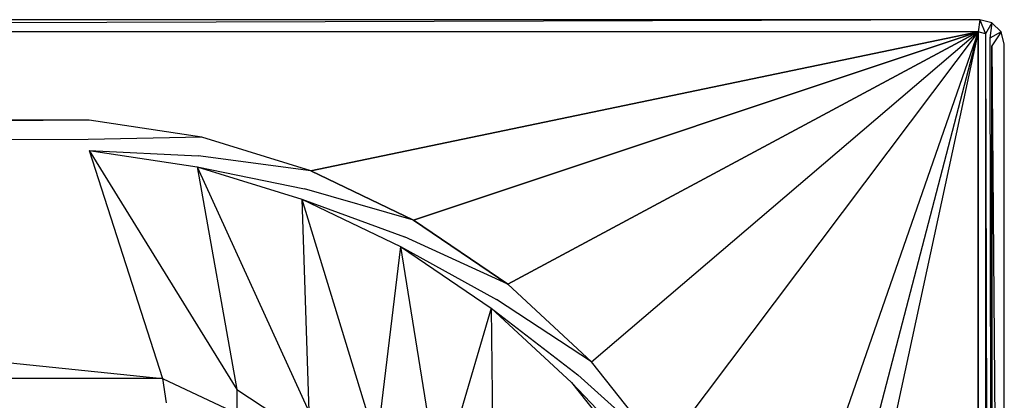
# Model space of a CAD drawing. Extents: x 0 to 1.6, y -0.7 to 0.
# Tile 12 of 12: x 1.2 to 1.6, y -0.15 to 0. Entities that reach past the tile are written whole.
import ezdxf

# ---------------------------------------------------------------- set-up
doc = ezdxf.new("R2010")
doc.units = 0
for name, color, linetype in [('L0_WANNE_BA160CAS2V__3___REPLAC', 7, 'CONTINUOUS'), ('L1_WANNE_BA160CAS2V__2___REPLAC', 7, 'CONTINUOUS'), ('L3_WANNE_BA160CAS2V__0___REPLAC', 7, 'CONTINUOUS')]:
    doc.layers.add(name, color=color, linetype=linetype)

msp = doc.modelspace()

# ---------------------------------------------------------------- linework, layer by layer
at = {"layer": 'L0_WANNE_BA160CAS2V__3___REPLAC', "color": 8}
for points, invisible_edges in [([(1.257978, -0.145896, 0.058142), (0.349807, -0.053137, 0.440526), (0.439953, -0.14621, 0.056846), (1.257978, -0.145896, 0.058142)], 13), ([(0.349807, -0.053137, 0.440526), (1.257978, -0.145896, 0.058142), (1.228175, -0.05319, 0.44031), (0.349807, -0.053137, 0.440526)], 14), ([(1.288219, -0.15041, 0.058332), (1.228175, -0.05319, 0.44031), (1.257978, -0.145896, 0.058142), (1.288219, -0.15041, 0.058332)], 13), ([(1.228175, -0.05319, 0.44031), (1.288219, -0.15041, 0.058332), (1.272165, -0.059827, 0.440278), (1.228175, -0.05319, 0.44031)], 14), ([(1.317456, -0.159387, 0.058517), (1.272165, -0.059827, 0.440278), (1.288219, -0.15041, 0.058332), (1.317456, -0.159387, 0.058517)], 13), ([(1.272165, -0.059827, 0.440278), (1.317456, -0.159387, 0.058517), (1.314673, -0.072946, 0.440247), (1.272165, -0.059827, 0.440278)], 14), ([(1.345034, -0.172629, 0.058693), (1.314673, -0.072946, 0.440247), (1.317456, -0.159387, 0.058517), (1.345034, -0.172629, 0.058693)], 13), ([(1.314673, -0.072946, 0.440247), (1.345034, -0.172629, 0.058693), (1.354751, -0.092253, 0.440218), (1.314673, -0.072946, 0.440247)], 14), ([(1.370335, -0.189842, 0.058856), (1.354751, -0.092253, 0.440218), (1.345034, -0.172629, 0.058693), (1.370335, -0.189842, 0.058856)], 13), ([(1.354751, -0.092253, 0.440218), (1.370335, -0.189842, 0.058856), (1.391502, -0.117316, 0.440191), (1.354751, -0.092253, 0.440218)], 14), ([(1.392791, -0.210642, 0.059002), (1.391502, -0.117316, 0.440191), (1.370335, -0.189842, 0.058856), (1.392791, -0.210642, 0.059002)], 13), ([(1.391502, -0.117316, 0.440191), (1.392791, -0.210642, 0.059002), (1.424108, -0.147575, 0.440166), (1.391502, -0.117316, 0.440191)], 14), ([(1.257978, -0.145896, 0.058142), (0.439953, -0.14621, 0.056846), (1.259461, -0.155829, 0.034973), (1.257978, -0.145896, 0.058142)], 14), ([(0.439953, -0.14621, 0.056846), (0.445612, -0.156017, 0.034132), (1.259461, -0.155829, 0.034973), (0.439953, -0.14621, 0.056846)], 14), ([(1.288229, -0.16014, 0.035136), (1.257978, -0.145896, 0.058142), (1.259461, -0.155829, 0.034973), (1.288229, -0.16014, 0.035136)], 13), ([(1.257978, -0.145896, 0.058142), (1.288229, -0.16014, 0.035136), (1.288219, -0.15041, 0.058332), (1.257978, -0.145896, 0.058142)], 14), ([(1.392791, -0.210642, 0.059002), (1.451839, -0.182354, 0.440146), (1.424108, -0.147575, 0.440166), (1.392791, -0.210642, 0.059002)], 14), ([(1.316036, -0.168695, 0.035295), (1.288219, -0.15041, 0.058332), (1.288229, -0.16014, 0.035136), (1.316036, -0.168695, 0.035295)], 13), ([(1.288219, -0.15041, 0.058332), (1.316036, -0.168695, 0.035295), (1.317456, -0.159387, 0.058517), (1.288219, -0.15041, 0.058332)], 14)]:
    msp.add_3dface(points, dxfattribs=dict(at, invisible_edges=invisible_edges))
at = {"layer": 'L1_WANNE_BA160CAS2V__2___REPLAC', "color": 8}
for points, invisible_edges in [([(1.228166, -0.040867, 0.45), (0.346834, -0.040867, 0.45), (0.347994, -0.048694, 0.447352), (1.228166, -0.040867, 0.45)], 14), ([(1.228166, -0.040867, 0.45), (0.347994, -0.048694, 0.447352), (1.22784, -0.048703, 0.447284), (1.228166, -0.040867, 0.45)], 14), ([(1.273981, -0.047772, 0.45), (1.228166, -0.040867, 0.45), (1.22784, -0.048703, 0.447284), (1.273981, -0.047772, 0.45)], 14), ([(1.273981, -0.047772, 0.45), (1.22784, -0.048703, 0.447284), (1.272496, -0.05543, 0.447269), (1.273981, -0.047772, 0.45)], 14), ([(1.318256, -0.061429, 0.45), (1.273981, -0.047772, 0.45), (1.272496, -0.05543, 0.447269), (1.318256, -0.061429, 0.45)], 14), ([(0.347994, -0.048694, 0.447352), (0.349807, -0.053137, 0.440526), (1.22784, -0.048703, 0.447284), (0.347994, -0.048694, 0.447352)], 14), ([(1.22784, -0.048703, 0.447284), (0.349807, -0.053137, 0.440526), (1.228175, -0.05319, 0.44031), (1.22784, -0.048703, 0.447284)], 14), ([(1.228175, -0.05319, 0.44031), (1.272496, -0.05543, 0.447269), (1.22784, -0.048703, 0.447284), (1.228175, -0.05319, 0.44031)], 14), ([(1.272496, -0.05543, 0.447269), (1.228175, -0.05319, 0.44031), (1.272165, -0.059827, 0.440278), (1.272496, -0.05543, 0.447269)], 13), ([(1.272165, -0.059827, 0.440278), (1.315651, -0.068738, 0.447254), (1.272496, -0.05543, 0.447269), (1.272165, -0.059827, 0.440278)], 14), ([(1.318256, -0.061429, 0.45), (1.272496, -0.05543, 0.447269), (1.315651, -0.068738, 0.447254), (1.318256, -0.061429, 0.45)], 14), ([(1.315651, -0.068738, 0.447254), (1.272165, -0.059827, 0.440278), (1.314673, -0.072946, 0.440247), (1.315651, -0.068738, 0.447254)], 13), ([(1.36, -0.081532, 0.45), (1.318256, -0.061429, 0.45), (1.315651, -0.068738, 0.447254), (1.36, -0.081532, 0.45)], 14), ([(1.314673, -0.072946, 0.440247), (1.356341, -0.08833, 0.447239), (1.315651, -0.068738, 0.447254), (1.314673, -0.072946, 0.440247)], 14), ([(1.36, -0.081532, 0.45), (1.315651, -0.068738, 0.447254), (1.356341, -0.08833, 0.447239), (1.36, -0.081532, 0.45)], 14), ([(1.356341, -0.08833, 0.447239), (1.314673, -0.072946, 0.440247), (1.354751, -0.092253, 0.440218), (1.356341, -0.08833, 0.447239)], 13), ([(1.398282, -0.107632, 0.45), (1.36, -0.081532, 0.45), (1.356341, -0.08833, 0.447239), (1.398282, -0.107632, 0.45)], 14), ([(1.354751, -0.092253, 0.440218), (1.393656, -0.113767, 0.447226), (1.356341, -0.08833, 0.447239), (1.354751, -0.092253, 0.440218)], 14), ([(1.398282, -0.107632, 0.45), (1.356341, -0.08833, 0.447239), (1.393656, -0.113767, 0.447226), (1.398282, -0.107632, 0.45)], 14), ([(1.393656, -0.113767, 0.447226), (1.354751, -0.092253, 0.440218), (1.391502, -0.117316, 0.440191), (1.393656, -0.113767, 0.447226)], 13), ([(1.432246, -0.139146, 0.45), (1.398282, -0.107632, 0.45), (1.393656, -0.113767, 0.447226), (1.432246, -0.139146, 0.45)], 14), ([(1.391502, -0.117316, 0.440191), (1.426764, -0.144482, 0.447214), (1.393656, -0.113767, 0.447226), (1.391502, -0.117316, 0.440191)], 14), ([(1.432246, -0.139146, 0.45), (1.393656, -0.113767, 0.447226), (1.426764, -0.144482, 0.447214), (1.432246, -0.139146, 0.45)], 14), ([(1.426764, -0.144482, 0.447214), (1.391502, -0.117316, 0.440191), (1.424108, -0.147575, 0.440166), (1.426764, -0.144482, 0.447214)], 13), ([(1.461134, -0.175371, 0.45), (1.432246, -0.139146, 0.45), (1.426764, -0.144482, 0.447214), (1.461134, -0.175371, 0.45)], 14), ([(1.424108, -0.147575, 0.440166), (1.454923, -0.179789, 0.447204), (1.426764, -0.144482, 0.447214), (1.424108, -0.147575, 0.440166)], 14), ([(1.454923, -0.179789, 0.447204), (1.424108, -0.147575, 0.440166), (1.451839, -0.182354, 0.440146), (1.454923, -0.179789, 0.447204)], 13), ([(1.461134, -0.175371, 0.45), (1.426764, -0.144482, 0.447214), (1.454923, -0.179789, 0.447204), (1.461134, -0.175371, 0.45)], 14)]:
    msp.add_3dface(points, dxfattribs=dict(at, invisible_edges=invisible_edges))
at = {"layer": 'L3_WANNE_BA160CAS2V__0___REPLAC', "color": 8}
for points, invisible_edges in [([(0.010658, -0.005, 0.45), (1.59, 0, 0.445), (0.01, 0, 0.445), (0.010658, -0.005, 0.45)], 13), ([(0.01, 0, 0.445), (1.59, 0, 0.415), (0.01, 0, 0.415), (0.01, 0, 0.445)], 13), ([(1.59, 0, 0.415), (0.01, 0, 0.445), (1.59, 0, 0.445), (1.59, 0, 0.415)], 14), ([(1.59, 0, 0.445), (0.010658, -0.005, 0.45), (1.589342, -0.005, 0.45), (1.59, 0, 0.445)], 14), ([(1.592412, -0.005823, 0.45), (1.59, 0, 0.445), (1.589342, -0.005, 0.45), (1.592412, -0.005823, 0.45)], 13), ([(1.59, 0, 0.445), (1.592412, -0.005823, 0.45), (1.595, -0.00134, 0.445), (1.59, 0, 0.445)], 14), ([(1.59, 0, 0.445), (1.595, -0.00134, 0.415), (1.59, 0, 0.415), (1.59, 0, 0.445)], 13), ([(1.595, -0.00134, 0.415), (1.59, 0, 0.445), (1.595, -0.00134, 0.445), (1.595, -0.00134, 0.415)], 14), ([(1.594177, -0.007588, 0.45), (1.595, -0.00134, 0.445), (1.592412, -0.005823, 0.45), (1.594177, -0.007588, 0.45)], 13), ([(1.595, -0.00134, 0.445), (1.594177, -0.007588, 0.45), (1.59866, -0.005, 0.445), (1.595, -0.00134, 0.445)], 14), ([(1.595, -0.00134, 0.415), (1.59866, -0.005, 0.445), (1.59866, -0.005, 0.415), (1.595, -0.00134, 0.415)], 13), ([(1.59866, -0.005, 0.445), (1.595, -0.00134, 0.415), (1.595, -0.00134, 0.445), (1.59866, -0.005, 0.445)], 14), ([(0.010658, -0.005, 0.45), (0.346834, -0.040867, 0.45), (1.589342, -0.005, 0.45), (0.010658, -0.005, 0.45)], 10), ([(1.589342, -0.005, 0.45), (0.346834, -0.040867, 0.45), (1.228166, -0.040867, 0.45), (1.589342, -0.005, 0.45)], 15), ([(1.589342, -0.005, 0.45), (1.228166, -0.040867, 0.45), (1.273981, -0.047772, 0.45), (1.589342, -0.005, 0.45)], 15), ([(1.589342, -0.005, 0.45), (1.273981, -0.047772, 0.45), (1.318256, -0.061429, 0.45), (1.589342, -0.005, 0.45)], 11), ([(1.589342, -0.005, 0.45), (1.318256, -0.061429, 0.45), (1.36, -0.081532, 0.45), (1.589342, -0.005, 0.45)], 8), ([(1.589342, -0.005, 0.45), (1.36, -0.081532, 0.45), (1.398282, -0.107632, 0.45), (1.589342, -0.005, 0.45)], 8), ([(1.589342, -0.005, 0.45), (1.398282, -0.107632, 0.45), (1.432246, -0.139146, 0.45), (1.589342, -0.005, 0.45)], 8), ([(1.589342, -0.005, 0.45), (1.432246, -0.139146, 0.45), (1.461134, -0.175371, 0.45), (1.589342, -0.005, 0.45)], 15), ([(1.589342, -0.005, 0.45), (1.461134, -0.175371, 0.45), (1.4843, -0.215496, 0.45), (1.589342, -0.005, 0.45)], 12), ([(1.589342, -0.005, 0.45), (1.4843, -0.215496, 0.45), (1.501228, -0.258626, 0.45), (1.589342, -0.005, 0.45)], 15), ([(1.589342, -0.005, 0.45), (1.501228, -0.258626, 0.45), (1.511538, -0.303797, 0.45), (1.589342, -0.005, 0.45)], 14), ([(1.589342, -0.005, 0.45), (1.511538, -0.303797, 0.45), (1.515, -0.35, 0.45), (1.589342, -0.005, 0.45)], 12), ([(1.589342, -0.005, 0.45), (1.515, -0.35, 0.45), (1.589342, -0.695, 0.45), (1.589342, -0.005, 0.45)], 10), ([(1.589342, -0.005, 0.45), (1.589342, -0.695, 0.45), (1.592412, -0.694177, 0.45), (1.589342, -0.005, 0.45)], 14), ([(1.589342, -0.005, 0.45), (1.592412, -0.694177, 0.45), (1.592412, -0.005823, 0.45), (1.589342, -0.005, 0.45)], 11), ([(1.592412, -0.005823, 0.45), (1.592412, -0.694177, 0.45), (1.594177, -0.692412, 0.45), (1.592412, -0.005823, 0.45)], 12), ([(1.592412, -0.005823, 0.45), (1.594177, -0.692412, 0.45), (1.594177, -0.007588, 0.45), (1.592412, -0.005823, 0.45)], 14), ([(1.595, -0.010658, 0.45), (1.59866, -0.005, 0.445), (1.594177, -0.007588, 0.45), (1.595, -0.010658, 0.45)], 13), ([(1.594177, -0.007588, 0.45), (1.594177, -0.692412, 0.45), (1.595, -0.689342, 0.45), (1.594177, -0.007588, 0.45)], 13), ([(1.594177, -0.007588, 0.45), (1.595, -0.689342, 0.45), (1.595, -0.010658, 0.45), (1.594177, -0.007588, 0.45)], 12), ([(1.59866, -0.005, 0.445), (1.595, -0.010658, 0.45), (1.6, -0.01, 0.445), (1.59866, -0.005, 0.445)], 14), ([(1.59866, -0.005, 0.415), (1.6, -0.01, 0.445), (1.6, -0.01, 0.415), (1.59866, -0.005, 0.415)], 13), ([(1.6, -0.01, 0.445), (1.59866, -0.005, 0.415), (1.59866, -0.005, 0.445), (1.6, -0.01, 0.445)], 14), ([(1.595, -0.010658, 0.45), (1.6, -0.69, 0.445), (1.6, -0.01, 0.445), (1.595, -0.010658, 0.45)], 14), ([(1.6, -0.69, 0.445), (1.595, -0.010658, 0.45), (1.595, -0.689342, 0.45), (1.6, -0.69, 0.445)], 13), ([(1.6, -0.01, 0.415), (1.6, -0.69, 0.445), (1.6, -0.69, 0.415), (1.6, -0.01, 0.415)], 13), ([(1.6, -0.69, 0.445), (1.6, -0.01, 0.415), (1.6, -0.01, 0.445), (1.6, -0.69, 0.445)], 14)]:
    msp.add_3dface(points, dxfattribs=dict(at, invisible_edges=invisible_edges))

doc.saveas('drawing.dxf')
